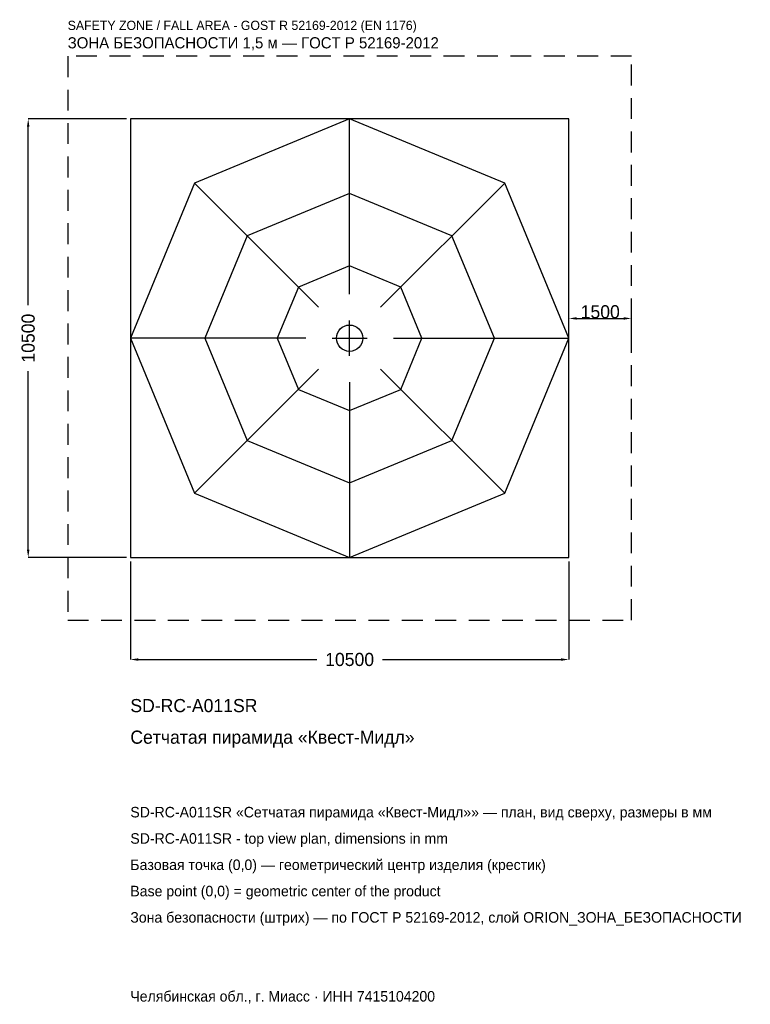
# Model space of a CAD drawing. Header units: metres. Extents: x -7899 to 9593, y -15950 to 7626.
import ezdxf

# ---------------------------------------------------------------- set-up
doc = ezdxf.new("R2010")
doc.units = ezdxf.units.M
doc.linetypes.add('DASHED', pattern=[800, 500, -300])
for name, color, linetype in [('ORION_ДАННЫЕ', 3, 'Continuous'), ('ORION_ЗОНА_БЕЗОПАСНОСТИ', 1, 'Continuous'), ('ORION_КОНТУР', 7, 'Continuous'), ('ORION_РАЗМЕРЫ', 8, 'Continuous')]:
    doc.layers.add(name, color=color, linetype=linetype)
doc.dimstyles.new('ORION', dxfattribs={"dimtxt": 315, "dimasz": 189, "dimexe": 1.25, "dimexo": 94.5, "dimtad": 1, "dimdec": 0, "dimcen": 2.5, "dimazin": 3, "dimtfac": 1, "dimtmove": 0, "dimatfit": 3, "dimarcsym": 0})

# ---------------------------------------------------------------- blocks, each defined once
blk = doc.blocks.new('_CLOSEDFILLED')
at = {"color": 0, "linetype": 'BYBLOCK'}
blk.add_solid([(-1, 0.16), (0, 0), (-1, -0.16)], dxfattribs=at)
blk = doc.blocks.new('*D1')
for p, q in [((-5250, -5344.5), (-5250, -7695)), ((5250, -5344.5), (5250, -7695)), ((-5061, -7695), (-787.5, -7695)), ((787.5, -7695), (5061, -7695))]:
    blk.add_line(p, q)
at = {"layer": 'Defpoints'}
for p in [(-5250, -5250), (5250, -5250), (-5250, -7695)]:
    blk.add_point(p, dxfattribs=at)
at = {"layer": 'ORION_РАЗМЕРЫ', "xscale": 189, "yscale": 189, "rotation": 180}
blk.add_blockref('_CLOSEDFILLED', (-5250, -7695), dxfattribs=at)
at = {"layer": 'ORION_РАЗМЕРЫ', "xscale": 189, "yscale": 189}
blk.add_blockref('_CLOSEDFILLED', (5250, -7695), dxfattribs=at)
at = {"layer": 'ORION_РАЗМЕРЫ', "insert": (0, -7695), "char_height": 315, "attachment_point": 5}
blk.add_mtext('10500', dxfattribs=at)
blk = doc.blocks.new('*D2')
for p, q in [((-5344.5, 5250), (-7695, 5250)), ((-7695, 787.5), (-7695, 5061)), ((-7695, -5061), (-7695, -787.5)), ((-5344.5, -5250), (-7695, -5250))]:
    blk.add_line(p, q)
at = {"layer": 'Defpoints'}
for p in [(-5250, 5250), (-7695, -5250), (-5250, -5250)]:
    blk.add_point(p, dxfattribs=at)
at = {"layer": 'ORION_РАЗМЕРЫ', "xscale": 189, "yscale": 189}
for p, rotation in [((-7695, 5250), 90), ((-7695, -5250), 270)]:
    blk.add_blockref('_CLOSEDFILLED', p, dxfattribs=dict(at, rotation=rotation))
at = {"layer": 'ORION_РАЗМЕРЫ', "insert": (-7695, 0), "char_height": 315, "attachment_point": 5, "rotation": 90}
blk.add_mtext('10500', dxfattribs=at)
blk = doc.blocks.new('ОРИОН SD-RC-A011SR Сетчатая пирамида Квест-Мидл')
at = {"layer": 'ORION_ЗОНА_БЕЗОПАСНОСТИ', "linetype": 'DASHED'}
blk.add_lwpolyline([(-6750, -6750), (6750, -6750), (6750, 6750), (-6750, 6750)], close=True, dxfattribs=at)
at = {"layer": 'ORION_КОНТУР'}
for p, q in [((0, 1050), (0, 5250)), ((-742.5, 742.5), (-3712.3, 3712.3)), ((742.5, 742.5), (3712.3, 3712.3)), ((-1050, 0), (-5250, 0)), ((1050, 0), (5250, 0)), ((-742.5, -742.5), (-3712.3, -3712.3)), ((742.5, -742.5), (3712.3, -3712.3)), ((0, -1050), (0, -5250))]:
    blk.add_line(p, q, dxfattribs=at)
for points in [[(-5250, -5250), (5250, -5250), (5250, 5250), (-5250, 5250)], [(5250, 0), (3712.3, 3712.3), (0, 5250), (-3712.3, 3712.3), (-5250, 0), (-3712.3, -3712.3), (0, -5250), (3712.3, -3712.3)], [(3465, 0), (2450.1, 2450.1), (0, 3465), (-2450.1, 2450.1), (-3465, 0), (-2450.1, -2450.1), (0, -3465), (2450.1, -2450.1)], [(1732.5, 0), (1225.1, 1225.1), (0, 1732.5), (-1225.1, 1225.1), (-1732.5, 0), (-1225.1, -1225.1), (0, -1732.5), (1225.1, -1225.1)]]:
    blk.add_lwpolyline(points, close=True, dxfattribs=at)
blk.add_circle((0, 0), 315, dxfattribs=at)
at = {"layer": 'ORION_РАЗМЕРЫ'}
for p, q in [((0, -420), (0, 420)), ((-420, 0), (420, 0))]:
    blk.add_line(p, q, dxfattribs=at)
at = {"layer": 'ORION_ДАННЫЕ'}
for tag, p in [('АРТИКУЛ', (-5250, -8955)), ('НАИМЕНОВАНИЕ', (-5250, -9711))]:
    blk.add_attdef(tag, p, '', height=315, dxfattribs=at)
at = {"layer": 'ORION_ДАННЫЕ', "flags": 1}
for tag, p in [('ПРОИЗВОДИТЕЛЬ', (-5250, -10467)), ('ТЕЛЕФОН', (-5250, -11223)), ('САЙТ', (-5250, -12735)), ('АДРЕС', (-5250, -13491)), ('РЕКВИЗИТЫ', (-5250, -14247)), ('ГАБАРИТЫ', (-5250, -15003)), ('ЗОНА_БЕЗОПАСНОСТИ', (-5250, -15759))]:
    blk.add_attdef(tag, p, '', height=315, dxfattribs=at)
at = {"layer": 'ORION_ЗОНА_БЕЗОПАСНОСТИ', "color": 1}
for s, height, p in [('SAFETY ZONE / FALL AREA - GOST R 52169-2012 (EN 1176)', 220.5, (-6750, 7380)), ('ЗОНА БЕЗОПАСНОСТИ 1,5 м — ГОСТ Р 52169-2012', 267.75, (-6750, 6939))]:
    blk.add_text(s, height=height, dxfattribs=at).set_placement(p)
at = {"layer": 'ORION_РАЗМЕРЫ'}
dim = blk.add_linear_dim(base=(-7695, -5250), p1=(-5250, -5250), p2=(-5250, 5250), angle=90, dimstyle='ORION', dxfattribs=at)
dim.commit()
dim.dimension.update_dxf_attribs({"geometry": '*D2', "text_midpoint": (-7695, 0)})
blk.add_linear_dim(base=(5250, 472.5), p1=(5250, 0), p2=(6750, 0), dimstyle='ORION', dxfattribs=at).render()
dim = blk.add_linear_dim(base=(-5250, -7695), p1=(-5250, -5250), p2=(5250, -5250), dimstyle='ORION', dxfattribs=at)
dim.commit()
dim.dimension.update_dxf_attribs({"geometry": '*D1', "text_midpoint": (0, -7695)})

msp = doc.modelspace()

# ---------------------------------------------------------------- block references
msp.add_blockref('ОРИОН SD-RC-A011SR Сетчатая пирамида Квест-Мидл', (0, 0)).add_auto_attribs({'АРТИКУЛ': 'SD-RC-A011SR', 'НАИМЕНОВАНИЕ': 'Сетчатая пирамида «Квест-Мидл»'})

# ---------------------------------------------------------------- texts
at = {"layer": 'ORION_ДАННЫЕ', "color": 3}
for s, p in [('SD-RC-A011SR «Сетчатая пирамида «Квест-Мидл»» — план, вид сверху, размеры в мм', (-5250, -11475)), ('SD-RC-A011SR - top view plan, dimensions in mm', (-5250, -12105)), ('Челябинская обл., г. Миасс · ИНН 7415104200', (-5250, -15885))]:
    msp.add_text(s, height=252, dxfattribs=at).set_placement(p)
at = {"layer": 'ORION_ДАННЫЕ', "color": 7}
for s, p in [('Базовая точка (0,0) — геометрический центр изделия (крестик)', (-5250, -12735)), ('Base point (0,0) = geometric center of the product', (-5250, -13365))]:
    msp.add_text(s, height=252, dxfattribs=at).set_placement(p)
at = {"layer": 'ORION_ДАННЫЕ', "color": 1}
msp.add_text('Зона безопасности (штрих) — по ГОСТ Р 52169-2012, слой ORION_ЗОНА_БЕЗОПАСНОСТИ', height=252, dxfattribs=at).set_placement((-5250, -13995))

doc.saveas('drawing.dxf')
